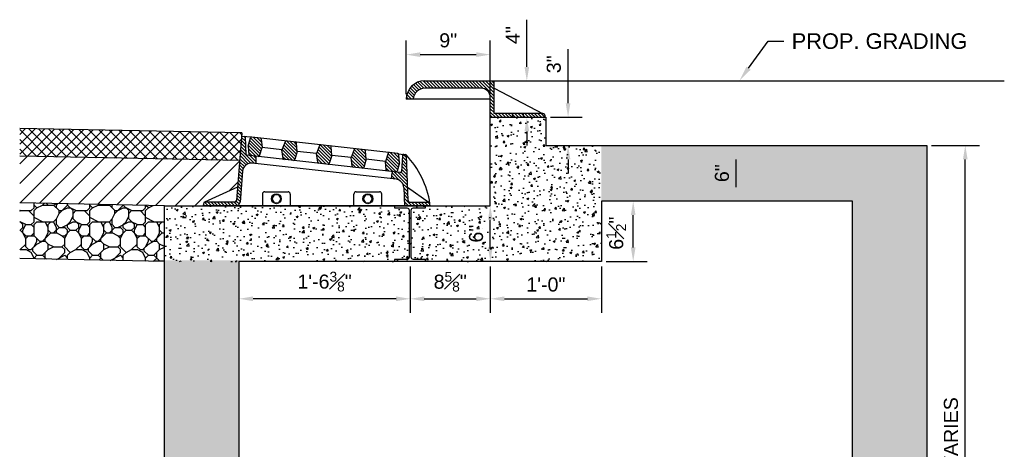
# Model space of a CAD drawing. Header units: feet. Extents: x 6 to 310, y -41 to 128.
# Tile 42 of 44: x 265.81 to 274.64, y 9.32 to 13.17. Entities that reach past the tile are written whole.
import ezdxf
from ezdxf import colors
from ezdxf.entities.mleader import LeaderData, LeaderLine
from ezdxf.math import Vec2, Vec3

# ---------------------------------------------------------------- set-up
doc = ezdxf.new("R2010")
doc.units = ezdxf.units.FT
doc.header["$MEASUREMENT"] = 0
for name, color, linetype in [('D-HATCH-PATT', 247, 'Continuous'), ('D-TEXT', 9, 'Continuous'), ('DETAIL', 1, 'Continuous')]:
    doc.layers.add(name, color=color, linetype=linetype)
doc.styles.get("Standard").update_dxf_attribs({"font": 'ARIAL_0.TTF'})
doc.dimstyles.get("Standard").update_dxf_attribs({"dimtxt": 0.18, "dimasz": 0.18, "dimexe": 0.18, "dimexo": 0.0625, "dimgap": 0.09, "dimtad": 0, "dimtih": 1, "dimtoh": 1, "dimdec": 4, "dimzin": 0, "dimdsep": 46, "dimtxsty": 'Standard', "dimcen": 0.09, "dimadec": 0, "dimazin": 0, "dimtfac": 1, "dimtdec": 4, "dimtofl": 0, "dimtmove": 0, "dimatfit": 3, "dimfxl": 1, "dimtolj": 1, "dimtzin": 0, "dimarcsym": 0})
pattern_1 = [(50, (-555.03271, 3.66058), (0.179315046, -0.015688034), [0.01875, -0.20625]), (355, (-555.03271, 3.66058), (-0.034687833, 0.188048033), [0.015, -0.165]), (100.451444, (-555.01777, 3.65927), (0.14462721, 0.172359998), [0.01593505, -0.17528553]), (46.1842, (-555.0327, 3.71058), (0.26681033, -0.04137982), [0.028125, -0.309375]), (96.635635, (-555.01048, 3.70713), (0.23366549, 0.24352965), [0.02390259, -0.26292844]), (351.184164, (-555.0327, 3.71058), (0.23366549, 0.24352965), [0.0225, -0.2475]), (21, (-555.00771, 3.69808), (0.149226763, -0.100654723), [0.01875, -0.20625]), (326, (-555.00771, 3.69808), (0.060828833, 0.18128751), [0.015, -0.165]), (71.451445, (-554.99527, 3.68969), (0.210055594, 0.08063279), [0.015935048, -0.17528553]), (37.5, (-555.03271, 3.66058), (0.003039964, 0.0832234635), [0, -0.163, 0, -0.1675, 0, -0.165625]), (7.5, (-555.03271, 3.66058), (0.065767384, 0.098602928), [0, -0.0955, 0, -0.15925, 0, -0.063125]), (327.5, (-555.08846, 3.66058), (0.133455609, -0.005638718), [0, -0.0625, 0, -0.195, 0, -0.25875]), (317.5, (-555.11346, 3.66058), (0.145796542, 0.025026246), [0, -0.08125, 0, -0.1295, 0, -0.18375])]

# ---------------------------------------------------------------- blocks, each defined once
blk = doc.blocks.new('*D66')
at = {"layer": 'D-TEXT', "color": 0, "linetype": 'Continuous', "lineweight": -2, "transparency": 16777216}
for p, q in [((269.314, 10.9579), (269.314, 10.5412)), ((270.0327, 10.9579), (270.0327, 10.5412)), ((269.44, 10.6672), (269.9067, 10.6672))]:
    blk.add_line(p, q, dxfattribs=at)
at = {"layer": 'D-TEXT', "color": 0, "linetype": 'Continuous', "transparency": 16777216}
for points in [[(269.44, 10.6882), (269.44, 10.6462), (269.314, 10.6672)], [(269.9067, 10.6882), (269.9067, 10.6462), (270.0327, 10.6672)]]:
    blk.add_solid(points, dxfattribs=at)
at = {"layer": 'Defpoints', "color": 0, "linetype": 'Continuous', "transparency": 16777216}
for p in [(269.314, 11.0016), (270.0327, 11.0016), (270.0327, 10.6672)]:
    blk.add_point(p, dxfattribs=at)
at = {"layer": 'D-TEXT', "color": 0, "linetype": 'Continuous', "transparency": 16777216, "insert": (269.6733, 10.8206), "char_height": 0.126, "attachment_point": 5}
blk.add_mtext('\\A1;8{\\H0.7x;\\S5#8;}"', dxfattribs=at)
blk = doc.blocks.new('*D67')
at = {"layer": 'D-TEXT', "color": 0, "linetype": 'Continuous', "lineweight": -2, "transparency": 16777216}
blk.add_line((269.188, 10.6672), (267.9054, 10.6673), dxfattribs=at)
at = {"layer": 'D-TEXT', "color": 0, "linetype": 'Continuous', "transparency": 16777216}
for points in [[(267.9054, 10.6883), (267.9054, 10.6463), (267.7794, 10.6673)], [(269.188, 10.6882), (269.188, 10.6462), (269.314, 10.6672)]]:
    blk.add_solid(points, dxfattribs=at)
at = {"layer": 'Defpoints', "color": 0, "linetype": 'Continuous', "transparency": 16777216}
for p in [(267.7794, 11.0017), (269.314, 11.0016), (267.7794, 10.6673)]:
    blk.add_point(p, dxfattribs=at)
at = {"layer": 'D-TEXT', "color": 0, "linetype": 'Continuous', "transparency": 16777216, "insert": (268.5467, 10.8214), "char_height": 0.126, "attachment_point": 5, "rotation": 359.99876}
blk.add_mtext('\\A1;1\'-6{\\H0.7x;\\S3#8;}"', dxfattribs=at)
blk = doc.blocks.new('*D68')
at = {"layer": 'D-TEXT', "color": 0, "linetype": 'Continuous', "lineweight": -2, "transparency": 16777216}
blk.add_line((270.0327, 11.1276), (270.0327, 11.3756), dxfattribs=at)
at = {"layer": 'D-TEXT', "color": 0, "linetype": 'Continuous', "transparency": 16777216}
for points in [[(270.0117, 11.3756), (270.0537, 11.3756), (270.0327, 11.5016)], [(270.0117, 11.1276), (270.0537, 11.1276), (270.0327, 11.0016)]]:
    blk.add_solid(points, dxfattribs=at)
at = {"layer": 'Defpoints', "color": 0, "linetype": 'Continuous', "transparency": 16777216}
for p in [(270.0327, 11.5016), (270.0327, 11.5016), (270.0327, 11.0016)]:
    blk.add_point(p, dxfattribs=at)
at = {"layer": 'D-TEXT', "color": 0, "linetype": 'Continuous', "transparency": 16777216, "insert": (269.9054, 11.2516), "char_height": 0.126, "attachment_point": 5, "rotation": 90}
blk.add_mtext('\\A1;6"', dxfattribs=at)
blk = doc.blocks.new('*D69')
at = {"layer": 'D-TEXT', "color": 0, "linetype": 'Continuous', "lineweight": -2, "transparency": 16777216}
for p, q in [((270.3604, 12.7474), (270.3604, 13.1704)), ((270.3248, 12.6214), (270.4864, 12.6214)), ((270.3248, 12.2947), (270.4864, 12.2947)), ((270.3604, 12.1687), (270.3604, 12.0427))]:
    blk.add_line(p, q, dxfattribs=at)
at = {"layer": 'D-TEXT', "color": 0, "linetype": 'Continuous', "transparency": 16777216}
for points in [[(270.3394, 12.7474), (270.3814, 12.7474), (270.3604, 12.6214)], [(270.3394, 12.1687), (270.3814, 12.1687), (270.3604, 12.2947)]]:
    blk.add_solid(points, dxfattribs=at)
at = {"layer": 'Defpoints', "color": 0, "linetype": 'Continuous', "transparency": 16777216}
for p in [(270.2811, 12.6214), (270.3604, 12.6214), (270.2811, 12.2947)]:
    blk.add_point(p, dxfattribs=at)
at = {"layer": 'D-TEXT', "color": 0, "linetype": 'Continuous', "transparency": 16777216, "insert": (270.2344, 13.0324), "char_height": 0.126, "attachment_point": 5, "rotation": 90}
blk.add_mtext('\\A1;4"', dxfattribs=at)
blk = doc.blocks.new('*D70')
at = {"layer": 'D-TEXT', "color": 0, "linetype": 'Continuous', "lineweight": -2, "transparency": 16777216}
for p, q in [((270.7303, 12.4207), (270.7303, 12.9058)), ((270.5732, 12.2947), (270.8563, 12.2947)), ((270.5732, 12.0433), (270.8563, 12.0433)), ((270.7303, 11.9173), (270.7303, 11.7913))]:
    blk.add_line(p, q, dxfattribs=at)
at = {"layer": 'D-TEXT', "color": 0, "linetype": 'Continuous', "transparency": 16777216}
for points in [[(270.7093, 12.4207), (270.7513, 12.4207), (270.7303, 12.2947)], [(270.7093, 11.9173), (270.7513, 11.9173), (270.7303, 12.0433)]]:
    blk.add_solid(points, dxfattribs=at)
at = {"layer": 'Defpoints', "color": 0, "linetype": 'Continuous', "transparency": 16777216}
for p in [(270.5294, 12.2947), (270.7303, 12.2947), (270.5294, 12.0433)]:
    blk.add_point(p, dxfattribs=at)
at = {"layer": 'D-TEXT', "color": 0, "linetype": 'Continuous', "transparency": 16777216, "insert": (270.6029, 12.7704), "char_height": 0.126, "attachment_point": 5, "rotation": 90}
blk.add_mtext('\\A1;3"', dxfattribs=at)
blk = doc.blocks.new('*D71')
at = {"layer": 'D-TEXT', "color": 0, "linetype": 'Continuous', "lineweight": -2, "transparency": 16777216}
for p, q in [((273.9898, 12.0433), (274.418, 12.0433)), ((274.292, 7.0062), (274.292, 11.9173)), ((273.9898, 6.8802), (274.418, 6.8802))]:
    blk.add_line(p, q, dxfattribs=at)
at = {"layer": 'D-TEXT', "color": 0, "linetype": 'Continuous', "transparency": 16777216}
for points in [[(274.271, 11.9173), (274.313, 11.9173), (274.292, 12.0433)], [(274.271, 7.0062), (274.313, 7.0062), (274.292, 6.8802)]]:
    blk.add_solid(points, dxfattribs=at)
at = {"layer": 'Defpoints', "color": 0, "linetype": 'Continuous', "transparency": 16777216}
for p in [(273.9461, 12.0433), (274.292, 12.0433), (273.9461, 6.8802)]:
    blk.add_point(p, dxfattribs=at)
at = {"layer": 'D-TEXT', "color": 0, "linetype": 'Continuous', "transparency": 16777216, "insert": (274.1638, 9.4618), "char_height": 0.126, "attachment_point": 5, "rotation": 90}
blk.add_mtext('\\A1;VARIES', dxfattribs=at)
blk = doc.blocks.new('*D73')
at = {"layer": 'D-TEXT', "color": 0, "linetype": 'Continuous', "lineweight": -2, "transparency": 16777216}
for p, q in [((271.0294, 10.9579), (271.0294, 10.5412)), ((270.1587, 10.6672), (270.9034, 10.6672))]:
    blk.add_line(p, q, dxfattribs=at)
at = {"layer": 'D-TEXT', "color": 0, "linetype": 'Continuous', "transparency": 16777216}
for points in [[(270.1587, 10.6882), (270.1587, 10.6462), (270.0327, 10.6672)], [(270.9034, 10.6882), (270.9034, 10.6462), (271.0294, 10.6672)]]:
    blk.add_solid(points, dxfattribs=at)
at = {"layer": 'Defpoints', "color": 0, "linetype": 'Continuous', "transparency": 16777216}
for p in [(270.0327, 11.0016), (271.0294, 11.0016), (271.0294, 10.6672)]:
    blk.add_point(p, dxfattribs=at)
at = {"layer": 'D-TEXT', "color": 0, "linetype": 'Continuous', "transparency": 16777216, "insert": (270.5311, 10.7946), "char_height": 0.126, "attachment_point": 5}
blk.add_mtext('\\A1;1\'-0"', dxfattribs=at)
blk = doc.blocks.new('*D74')
at = {"layer": 'D-TEXT', "color": 0, "linetype": 'Continuous', "lineweight": -2, "transparency": 16777216}
for p, q in [((269.2781, 12.5025), (269.2781, 12.9831)), ((270.0327, 12.5034), (270.0327, 12.9831)), ((269.4041, 12.8571), (269.9067, 12.8571))]:
    blk.add_line(p, q, dxfattribs=at)
at = {"layer": 'D-TEXT', "color": 0, "linetype": 'Continuous', "transparency": 16777216}
for points in [[(269.4041, 12.8781), (269.4041, 12.8361), (269.2781, 12.8571)], [(269.9067, 12.8781), (269.9067, 12.8361), (270.0327, 12.8571)]]:
    blk.add_solid(points, dxfattribs=at)
at = {"layer": 'Defpoints', "color": 0, "linetype": 'Continuous', "transparency": 16777216}
for p in [(270.0327, 12.8571), (269.2781, 12.4587), (270.0327, 12.4597)]:
    blk.add_point(p, dxfattribs=at)
at = {"layer": 'D-TEXT', "color": 0, "linetype": 'Continuous', "transparency": 16777216, "insert": (269.6554, 12.9844), "char_height": 0.126, "attachment_point": 5}
blk.add_mtext('\\A1;9"', dxfattribs=at)
blk = doc.blocks.new('*D75')
at = {"layer": 'D-TEXT', "color": 0, "linetype": 'Continuous', "lineweight": -2, "transparency": 16777216}
blk.add_line((272.2378, 11.6696), (272.2378, 11.9176), dxfattribs=at)
at = {"layer": 'D-TEXT', "color": 0, "linetype": 'Continuous', "transparency": 16777216}
for points in [[(272.2168, 11.9176), (272.2588, 11.9176), (272.2378, 12.0436)], [(272.2168, 11.6696), (272.2588, 11.6696), (272.2378, 11.5436)]]:
    blk.add_solid(points, dxfattribs=at)
at = {"layer": 'Defpoints', "color": 0, "linetype": 'Continuous', "transparency": 16777216}
for p in [(272.2378, 12.0436), (272.2378, 12.0436), (272.2378, 11.5436)]:
    blk.add_point(p, dxfattribs=at)
at = {"layer": 'D-TEXT', "color": 0, "linetype": 'Continuous', "transparency": 16777216, "insert": (272.1104, 11.7936), "char_height": 0.126, "attachment_point": 5, "rotation": 90}
blk.add_mtext('\\A1;6"', dxfattribs=at)
blk = doc.blocks.new('*D76')
at = {"layer": 'D-TEXT', "color": 0, "linetype": 'Continuous', "lineweight": -2, "transparency": 16777216}
for p, q in [((271.3142, 11.1276), (271.3142, 11.4173)), ((271.0732, 11.0016), (271.4402, 11.0016))]:
    blk.add_line(p, q, dxfattribs=at)
at = {"layer": 'D-TEXT', "color": 0, "linetype": 'Continuous', "transparency": 16777216}
for points in [[(271.2932, 11.4173), (271.3352, 11.4173), (271.3142, 11.5433)], [(271.2932, 11.1276), (271.3352, 11.1276), (271.3142, 11.0016)]]:
    blk.add_solid(points, dxfattribs=at)
at = {"layer": 'Defpoints', "color": 0, "linetype": 'Continuous', "transparency": 16777216}
for p in [(271.0294, 11.5433), (271.3142, 11.5433), (271.0294, 11.0016)]:
    blk.add_point(p, dxfattribs=at)
at = {"layer": 'D-TEXT', "color": 0, "linetype": 'Continuous', "transparency": 16777216, "insert": (271.1615, 11.2554), "char_height": 0.126, "attachment_point": 5, "rotation": 90}
blk.add_mtext('\\A1;6{\\H0.7x;\\S1#2;}"', dxfattribs=at)

msp = doc.modelspace()

# ---------------------------------------------------------------- hatches: boundary and pattern name
at = {"layer": 'D-HATCH-PATT', "linetype": 'Continuous'}
h = msp.add_hatch(dxfattribs=at)
h.set_pattern_fill('_USER', color=256, scale=0.020833, angle=-45, style=0, pattern_type=0)
h.set_pattern_definition([(315, (264.790052, 21.650818), (0.01473139, 0.01473139), [])])
h.paths.add_polyline_path([(270.23087, 12.32785), (270.06781, 12.32785), (270.06781, 12.62144), (269.44349, 12.62144, 0.4129987), (269.27943, 12.45806), (269.34214, 12.45806, -0.3958696), (269.44609, 12.55566), (269.94938, 12.55566, -0.4142136), (270.03271, 12.47233), (270.03271, 12.29467), (270.23087, 12.29467)])
h.paths.add_polyline_path([(270.23087, 12.32785), (270.23087, 12.29467), (270.32823, 12.29467), (270.32823, 12.32785)])
h.paths.add_polyline_path([(270.50415, 12.32785), (270.32823, 12.32785), (270.32823, 12.29467), (270.52615, 12.29467), (270.52491, 12.30883, 0.3888787)])
at = {"layer": 'D-HATCH-PATT'}
h = msp.add_hatch(dxfattribs=at)
h.set_pattern_fill('AR-CONC', color=256, scale=0.025)
h.set_pattern_definition([(50, (-555.03271, 3.782), (0.179315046, -0.015688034), [0.01875, -0.20625]), (355, (-555.03271, 3.782), (-0.034687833, 0.188048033), [0.015, -0.165]), (100.451444, (-555.01777, 3.78069), (0.14462721, 0.172359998), [0.01593505, -0.17528553]), (46.1842, (-555.0327, 3.832), (0.26681033, -0.04137982), [0.028125, -0.309375]), (96.635635, (-555.01048, 3.82855), (0.23366549, 0.24352965), [0.02390259, -0.26292844]), (351.184164, (-555.0327, 3.832), (0.23366549, 0.24352965), [0.0225, -0.2475]), (21, (-555.00771, 3.8195), (0.149226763, -0.100654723), [0.01875, -0.20625]), (326, (-555.00771, 3.8195), (0.060828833, 0.18128751), [0.015, -0.165]), (71.451445, (-554.99527, 3.81111), (0.210055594, 0.08063279), [0.015935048, -0.17528553]), (37.5, (-555.03271, 3.782), (0.003039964, 0.0832234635), [0, -0.163, 0, -0.1675, 0, -0.165625]), (7.5, (-555.03271, 3.782), (0.065767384, 0.098602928), [0, -0.0955, 0, -0.15925, 0, -0.063125]), (327.5, (-555.08846, 3.782), (0.133455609, -0.005638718), [0, -0.0625, 0, -0.195, 0, -0.25875]), (317.5, (-555.11346, 3.782), (0.145796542, 0.025026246), [0, -0.08125, 0, -0.1295, 0, -0.18375])])
h.paths.add_polyline_path([(270.03271, 11.5014), (267.11276, 11.50163), (267.11276, 11.00163), (271.02943, 11.00163), (271.02943, 12.04332), (270.52943, 12.04332), (270.52943, 12.29467), (270.03271, 12.29467)])
h = msp.add_hatch(dxfattribs=at)
h.set_pattern_fill('ANSI37', color=256, scale=0.5)
h.set_pattern_definition([(45, (-556.840063, 3.810574), (-0.044194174, 0.044194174), []), (135, (-556.840063, 3.810574), (-0.044194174, -0.044194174), [])])
h.paths.add_polyline_path([(265.81294, 12.19506), (265.81294, 11.94544), (267.78603, 11.90641), (267.80613, 12.15514)])
h = msp.add_hatch(dxfattribs=at)
h.set_pattern_fill('_USER', color=256, scale=0.020833, angle=-45, style=0, pattern_type=0)
h.set_pattern_definition([(315, (261.27135, 26.265455), (0.01473139, 0.01473139), [])])
h.paths.add_polyline_path([(269.18547, 11.80537, 0.3643347), (269.19663, 11.8128), (269.21792, 11.8856), (269.21322, 11.9613, 0.3643347), (269.20398, 11.97101), (269.128, 11.9795, 0.3575108), (269.11692, 11.97231), (269.09369, 11.89948), (269.10026, 11.82332, 0.3575108), (269.10949, 11.81387)])
h.paths.add_polyline_path([(268.88749, 11.83868, 0.3605027), (268.8986, 11.84597), (268.92098, 11.91879), (268.91523, 11.99475, 0.3605027), (268.906, 12.00432), (268.82297, 12.0136, 0.3401792), (268.8121, 12.00702), (268.78379, 11.93412), (268.79531, 11.85678, 0.3401792), (268.80446, 11.84796)])
h.paths.add_polyline_path([(268.57758, 11.87332, 0.3605027), (268.5887, 11.88061), (268.61107, 11.95343), (268.60533, 12.02939, 0.3605027), (268.5961, 12.03896), (268.51307, 12.04824, 0.3401792), (268.5022, 12.04166), (268.47389, 11.96876), (268.48541, 11.89142, 0.3401792), (268.49455, 11.8826)])
h.paths.add_polyline_path([(268.26768, 11.90796, 0.3605027), (268.27879, 11.91525), (268.30117, 11.98807), (268.29542, 12.06403, 0.3605027), (268.28619, 12.0736), (268.20316, 12.08288, 0.3401792), (268.1923, 12.0763), (268.16398, 12.0034), (268.1755, 11.92606, 0.3401792), (268.18465, 11.91724)])
h.paths.add_polyline_path([(267.9517, 11.94328, 0.3575108), (267.96278, 11.95047), (267.98601, 12.0233), (267.97944, 12.09946, 0.3575108), (267.97021, 12.10892), (267.89423, 12.11741, 0.3643347), (267.88307, 12.10998), (267.86178, 12.03718), (267.86648, 11.96148, 0.3643347), (267.87571, 11.95177), (267.92303, 11.94649)])
h = msp.add_hatch(dxfattribs=at)
h.set_pattern_fill('AR-CONC', color=256, scale=0.025)
h.set_pattern_definition(pattern_1)
h.paths.add_polyline_path([(273.9461, 12.04332), (273.27943, 12.04332), (271.02943, 12.04332), (271.02943, 11.54332), (273.27943, 11.54332), (273.27943, 6.88021), (273.9461, 6.88021)])
h = msp.add_hatch(dxfattribs=at)
h.set_pattern_fill('ANSI31', color=256)
h.set_pattern_definition([(45, (-556.84006, 3.81057), (-0.088388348, 0.088388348), [])])
edge = h.paths.add_edge_path()
edge.add_line((265.81294, 11.94544), (265.81294, 11.52763))
edge.add_line((265.81294, 11.52763), (267.11276, 11.50163))
edge.add_line((267.11276, 11.50163), (267.45816, 11.5016))
edge.add_line((267.45816, 11.5016), (267.45972, 11.51943))
edge.add_arc((267.47606, 11.51801), 0.0164, 114.459184, 175, ccw=False)
edge.add_line((267.46927, 11.53294), (267.76679, 11.66827))
edge.add_line((267.76679, 11.66827), (267.78603, 11.90641))
edge.add_line((267.78603, 11.90641), (265.81294, 11.94544))
h = msp.add_hatch(dxfattribs=at)
h.set_pattern_fill('RIPRAP', color=256, scale=0.5)
h.set_pattern_definition([(0, (-555.03354, 3.8575), (0.5, 0.5), [0.15, -0.175, 0.025, -0.15]), (0, (-554.83354, 3.9575), (0.5, 0.5), [0.025, -0.125, 0.1, -0.25]), (0, (-554.75854, 3.9825), (0.5, 0.5), [0.025, -0.475]), (0, (-554.98354, 4.0075), (0.5, 0.5), [0.1, -0.4]), (0, (-555.03354, 4.0575), (0.5, 0.5), [0.05, -0.45]), (0, (-554.68354, 4.1075), (0.5, 0.5), [0.05, -0.025, 0.025, -0.4]), (0, (-554.88354, 4.1325), (0.5, 0.5), [0.075, -0.425]), (0, (-555.00854, 4.1825), (0.5, 0.5), [0.05, -0.45]), (0, (-554.80854, 4.2325), (0.5, 0.5), [0.025, -0.15, 0.075, -0.25]), (0, (-554.90854, 4.2575), (0.5, 0.5), [0.05, -0.45]), (0, (-554.73354, 4.2825), (0.5, 0.5), [0.05, -0.45]), (0, (-554.83354, 4.3075), (0.5, 0.5), [0.05, -0.45]), (0, (-554.63354, 4.3325), (0.5, 0.5), [0.05, -0.45]), (90, (-555.05854, 3.8575), (-0.5, 0.5), [0.1, -0.025, 0.05, -0.2, 0.1, -0.025]), (90, (-555.03354, 4.1825), (-0.5, 0.5), [0.025, -0.475]), (90, (-554.95854, 4.0325), (-0.5, 0.5), [0.05, -0.1, 0.025, -0.325]), (90, (-554.93354, 4.1075), (-0.5, 0.5), [0.05, -0.1, 0.075, -0.275]), (90, (-554.85854, 3.9825), (-0.5, 0.5), [0.025, -0.25, 0.05, -0.025, 0.05, -0.1]), (90, (-554.83354, 3.9325), (-0.5, 0.5), [0.025, -0.475]), (90, (-554.78354, 4.0825), (-0.5, 0.5), [0.025, -0.025, 0.075, -0.375]), (90, (-554.75854, 4.0075), (-0.5, 0.5), [0.05, -0.2, 0.025, -0.025, 0.025, -0.175]), (90, (-554.70854, 3.8825), (-0.5, 0.5), [0.075, -0.425]), (90, (-554.65854, 4.2575), (-0.5, 0.5), [0.025, -0.025, 0.025, -0.425]), (90, (-554.63354, 4.1325), (-0.5, 0.5), [0.075, -0.425]), (90, (-554.57104, 4.095), (-0.5, 0.5), [0.025, -0.475]), (45, (-554.88354, 3.8575), (0, 0.5), [0.035355, -0.67175178]), (45, (-554.93354, 4.3325), (0, 0.5), [0.035355, -0.106065, 0.106065, -0.45962178]), (45, (-554.88354, 4.2575), (0, 0.5), [0.07071, -0.1767767, 0.035355, -0.42426508]), (45, (-554.78354, 4.2325), (0, 0.5), [0.07071, -0.2474875, 0.035355, -0.35355428]), (45, (-554.98354, 4.0075), (0, 0.5), [0.035355, -0.67175178]), (45, (-554.85854, 4.0075), (0, 0.5), [0.106066, -0.60104078]), (45, (-554.75854, 4.0575), (0, 0.5), [0.035355, -0.212132, 0.035355, -0.42426478]), (45, (-554.68354, 4.1075), (0, 0.5), [0.07071, -0.63639678]), (45, (-554.58354, 4.1075), (0, 0.5), [0.07071, -0.63639678]), (45, (-554.58354, 3.9575), (0, 0.5), [0.035355, -0.67175178]), (45, (-554.63354, 4.2075), (0, 0.5), [0.035355, -0.67175178]), (45, (-554.68354, 4.2825), (0, 0.5), [0.035355, -0.67175178]), (45, (-554.58354, 4.3325), (0, 0.5), [0.035355, -0.67175178]), (45, (-555.05854, 4.3325), (0, 0.5), [0.035355, -0.67175178]), (45, (-554.80854, 4.1325), (0, 0.5), [0.035355, -0.67175178]), (45, (-554.75854, 4.3325), (0, 0.5), [0.035355, -0.2474875, 0.035355, -0.38890928]), (45, (-554.98354, 4.0575), (0, 0.5), [0.07071, -0.63639678]), (45, (-554.98354, 4.1825), (0, 0.5), [0.106065, -0.60104178]), (135, (-555.03354, 4.0575), (-0.5, 1e-16), [0.053035, -0.65407178]), (135, (-554.75854, 4.0325), (-0.5, 1e-16), [0.035355, -0.67175178]), (135, (-554.60854, 4.1075), (-0.5, 1e-16), [0.035355, -0.67175178]), (135, (-554.78354, 4.2075), (-0.5, 1e-16), [0.035355, -0.67175178]), (135, (-554.75854, 4.2825), (-0.5, 1e-16), [0.035355, -0.67175178]), (135, (-554.83354, 4.3075), (-0.5, 1e-16), [0.035355, -0.67175178]), (135, (-554.73354, 4.2825), (-0.5, 1e-16), [0.035355, -0.67175178]), (135, (-555.03354, 3.9825), (-0.5, 1e-16), [0.035355, -0.67175178]), (135, (-554.93354, 4.1575), (-0.5, 1e-16), [0.035355, -0.67175178]), (135, (-554.93354, 4.0075), (-0.5, 1e-16), [0.07071, -0.63639678]), (135, (-554.83354, 3.9575), (-0.5, 1e-16), [0.07071, -0.63639678]), (135, (-554.63354, 4.2325), (-0.5, 1e-16), [0.07071, -0.63639678]), (135, (-554.78354, 4.1075), (-0.5, 1e-16), [0.035355, -0.67175178]), (135, (-554.70854, 3.9575), (-0.5, 1e-16), [0.07071, -0.424264, 0.035355, -0.17677778]), (135, (-555.00854, 4.1825), (-0.5, 1e-16), [0.07071, -0.14142135, 0.07071, -0.42426543]), (135, (-555.05854, 3.9075), (-0.5, 1e-16), [0.0707, -0.1768, 0.0707, -0.1768, 0.03535, -0.17675678]), (26.56505, (-554.88354, 4.00752), (0.5, 3e-11), [0.1118, -0.0559, 0.0559, -0.89443399]), (26.56505, (-554.80854, 4.30752), (0.5, 3e-11), [0.1118, -1.006234]), (26.56505, (-554.80854, 3.95752), (0.5, 3e-11), [0.0559, -1.062134]), (26.56505, (-555.03354, 3.98252), (0.5, 3e-11), [0.0559, -1.062134]), (26.56505, (-554.93354, 4.10752), (0.5, 3e-11), [0.0559, -1.062134]), (26.56505, (-555.03354, 4.15752), (0.5, 3e-11), [0.0559, -1.062134]), (63.43495, (-554.95854, 4.20752), (3e-11, 0.5), [0.0559, -1.062134]), (63.43495, (-554.78354, 4.20752), (3e-11, 0.5), [0.0559, -1.062134]), (63.43495, (-554.73354, 3.85752), (3e-11, 0.5), [0.0559, -1.062134]), (63.43495, (-555.05854, 4.13252), (3e-11, 0.5), [0.0559, -1.062134]), (63.43495, (-554.85854, 3.88252), (3e-11, 0.5), [0.0559, -0.3913, 0.0559, -0.61493399]), (116.56505, (-554.93354, 4.30752), (-3e-11, 0.5), [0.0559, -1.062134]), (116.56505, (-554.63354, 4.20752), (-3e-11, 0.5), [0.0559, -1.062134]), (116.56505, (-554.85854, 4.30752), (-3e-11, 0.5), [0.0559, -1.062134]), (116.56505, (-555.05854, 4.03252), (-3e-11, 0.5), [0.0559, -1.062134]), (153.43495, (-554.68354, 3.95752), (-0.5, 3e-11), [0.0559, -1.062134]), (153.43495, (-554.58354, 4.08252), (-0.5, 3e-11), [0.0559, -1.062134]), (153.43495, (-554.88354, 4.13252), (-0.5, 3e-11), [0.0559, -1.062134]), (153.43495, (-554.80854, 4.23252), (-0.5, 3e-11), [0.0559, -1.062134]), (153.43495, (-554.63354, 4.33252), (-0.5, 3e-11), [0.0559, -1.062134]), (153.43495, (-554.98354, 3.85752), (-0.5, 3e-11), [0.08385, -1.034184])])
h.paths.add_polyline_path([(267.11276, 11.50163), (265.81294, 11.52763), (265.81294, 11.02763), (267.11276, 11.00163)])
h = msp.add_hatch(dxfattribs=at)
h.set_pattern_fill('AR-CONC', color=256, scale=0.025)
h.set_pattern_definition(pattern_1)
h.paths.add_polyline_path([(267.77936, 11.01183), (267.11276, 11.01183), (267.11276, 6.88021), (267.77936, 6.88021)])

# ---------------------------------------------------------------- linework, layer by layer
for p, q in [((267.80286, 12.11468), (267.83729, 12.08025)), ((267.80286, 12.11468), (267.83729, 12.08025)), ((267.82444, 12.12257), (267.83622, 12.11078)), ((267.82444, 12.12257), (267.83622, 12.11078)), ((267.79625, 12.0329), (267.84049, 11.98867)), ((267.79625, 12.0329), (267.84049, 11.98867)), ((267.79845, 12.06016), (267.83942, 12.0192)), ((267.79845, 12.06016), (267.83942, 12.0192)), ((267.80066, 12.08742), (267.83835, 12.04972)), ((267.80066, 12.08742), (267.83835, 12.04972)), ((267.78744, 11.92386), (267.8428, 11.8685)), ((267.78744, 11.92386), (267.8428, 11.8685)), ((267.78964, 11.95112), (267.86192, 11.87885)), ((267.78964, 11.95112), (267.86192, 11.87885)), ((267.79185, 11.97838), (267.88652, 11.88371)), ((267.79185, 11.97838), (267.88652, 11.88371)), ((267.79405, 12.00564), (267.91875, 11.88094)), ((267.79405, 12.00564), (267.91875, 11.88094)), ((267.87759, 11.95156), (267.93371, 11.89544)), ((267.87759, 11.95156), (267.93371, 11.89544)), ((267.91076, 11.94786), (267.93265, 11.92597)), ((267.91076, 11.94786), (267.93265, 11.92597)), ((269.24495, 11.93949), (269.28142, 11.90302)), ((269.24495, 11.93949), (269.28142, 11.90302)), ((269.25208, 11.96182), (269.28035, 11.93355)), ((269.25208, 11.96182), (269.28035, 11.93355)), ((267.78083, 11.84208), (267.81129, 11.81163)), ((267.78083, 11.84208), (267.81129, 11.81163)), ((267.78303, 11.86934), (267.81696, 11.83542)), ((267.78303, 11.86934), (267.81696, 11.83542)), ((267.78524, 11.8966), (267.82783, 11.854)), ((267.78524, 11.8966), (267.82783, 11.854)), ((269.23917, 11.85688), (269.28462, 11.81144)), ((269.23917, 11.85688), (269.28462, 11.81144)), ((269.2411, 11.88442), (269.28355, 11.84197)), ((269.2411, 11.88442), (269.28355, 11.84197)), ((269.24302, 11.91196), (269.28248, 11.87249)), ((269.24302, 11.91196), (269.28248, 11.87249)), ((267.77422, 11.7603), (267.80468, 11.72985)), ((267.77422, 11.7603), (267.80468, 11.72985)), ((267.77643, 11.78756), (267.80688, 11.75711)), ((267.77643, 11.78756), (267.80688, 11.75711)), ((267.77863, 11.81482), (267.80908, 11.78437)), ((267.77863, 11.81482), (267.80908, 11.78437)), ((269.15043, 11.76884), (269.17923, 11.74005)), ((269.15043, 11.76884), (269.17923, 11.74005)), ((269.1528, 11.79594), (269.2224, 11.72634)), ((269.1528, 11.79594), (269.2224, 11.72634)), ((269.17124, 11.80696), (269.28888, 11.68932)), ((269.17124, 11.80696), (269.28888, 11.68932)), ((269.20441, 11.80326), (269.28781, 11.71985)), ((269.20441, 11.80326), (269.28781, 11.71985)), ((269.23319, 11.80394), (269.28675, 11.75038)), ((269.23319, 11.80394), (269.28675, 11.75038)), ((269.23724, 11.82934), (269.28568, 11.78091)), ((269.23724, 11.82934), (269.28568, 11.78091)), ((267.76762, 11.67852), (267.79807, 11.64807)), ((267.76762, 11.67852), (267.79807, 11.64807)), ((267.76982, 11.70578), (267.80027, 11.67533)), ((267.76982, 11.70578), (267.80027, 11.67533)), ((267.77202, 11.73304), (267.80248, 11.70259)), ((267.77202, 11.73304), (267.80248, 11.70259)), ((269.24371, 11.70503), (269.28995, 11.65879)), ((269.24371, 11.70503), (269.28995, 11.65879)), ((269.257, 11.66228), (269.29101, 11.62826)), ((269.257, 11.66228), (269.29101, 11.62826)), ((267.7588, 11.56948), (267.78926, 11.53903)), ((267.7588, 11.56948), (267.78926, 11.53903)), ((267.76101, 11.59674), (267.79146, 11.56629)), ((267.76101, 11.59674), (267.79146, 11.56629)), ((267.76321, 11.624), (267.79366, 11.59355)), ((267.76321, 11.624), (267.79366, 11.59355)), ((267.76541, 11.65126), (267.79587, 11.62081)), ((267.76541, 11.65126), (267.79587, 11.62081)), ((269.25806, 11.63175), (269.29208, 11.59774)), ((269.25806, 11.63175), (269.29208, 11.59774)), ((269.25913, 11.60122), (269.29314, 11.56721)), ((269.25913, 11.60122), (269.29314, 11.56721)), ((269.26019, 11.57069), (269.32929, 11.5016)), ((269.26019, 11.57069), (269.32929, 11.5016)), ((267.45936, 11.51537), (267.47313, 11.5016)), ((267.45936, 11.51537), (267.47313, 11.5016)), ((267.47069, 11.5335), (267.50259, 11.5016)), ((267.47069, 11.5335), (267.50259, 11.5016)), ((267.49925, 11.53441), (267.53206, 11.5016)), ((267.49925, 11.53441), (267.53206, 11.5016)), ((267.52871, 11.53441), (267.56152, 11.5016)), ((267.52871, 11.53441), (267.56152, 11.5016)), ((267.55817, 11.53441), (267.59098, 11.5016)), ((267.55817, 11.53441), (267.59098, 11.5016)), ((267.58764, 11.53441), (267.62044, 11.5016)), ((267.58764, 11.53441), (267.62044, 11.5016)), ((267.6171, 11.53441), (267.64991, 11.5016)), ((267.6171, 11.53441), (267.64991, 11.5016)), ((267.64656, 11.53441), (267.67937, 11.5016)), ((267.64656, 11.53441), (267.67937, 11.5016)), ((267.67602, 11.53441), (267.70883, 11.5016)), ((267.67602, 11.53441), (267.70883, 11.5016)), ((267.70549, 11.53441), (267.7383, 11.5016)), ((267.70549, 11.53441), (267.7383, 11.5016)), ((267.73495, 11.53441), (267.76594, 11.50342)), ((267.73495, 11.53441), (267.76594, 11.50342)), ((267.75546, 11.54337), (267.78276, 11.51607)), ((267.75546, 11.54337), (267.78276, 11.51607)), ((269.26126, 11.54016), (269.29982, 11.5016)), ((269.26126, 11.54016), (269.29982, 11.5016)), ((269.26233, 11.50964), (269.27036, 11.5016)), ((269.26233, 11.50964), (269.27036, 11.5016)), ((269.32594, 11.53441), (269.35875, 11.5016)), ((269.32594, 11.53441), (269.35875, 11.5016)), ((269.3554, 11.53441), (269.38821, 11.5016)), ((269.3554, 11.53441), (269.38821, 11.5016)), ((269.38487, 11.53441), (269.41767, 11.5016)), ((269.38487, 11.53441), (269.41767, 11.5016)), ((269.41433, 11.53441), (269.44714, 11.5016)), ((269.41433, 11.53441), (269.44714, 11.5016)), ((269.44379, 11.53441), (269.4766, 11.5016)), ((269.44379, 11.53441), (269.4766, 11.5016)), ((269.47325, 11.53441), (269.49166, 11.516)), ((269.47325, 11.53441), (269.49166, 11.516))]:
    msp.add_line(p, q, dxfattribs=at)
at = {"layer": 'DETAIL', "linetype": 'Continuous'}
for p, q in [((269.44349, 12.62144), (270.06781, 12.62144)), ((269.94938, 12.55566), (269.44609, 12.55566)), ((270.06781, 12.32785), (270.06781, 12.62144)), ((270.06781, 12.62144), (274.64189, 12.62144)), ((270.06781, 12.5556), (270.50794, 12.3275)), ((270.03271, 12.45806), (269.27943, 12.45806)), ((270.50415, 12.32785), (270.06781, 12.32785)), ((270.23087, 12.32785), (270.23087, 12.29467)), ((270.32823, 12.32785), (270.32823, 12.29467)), ((270.52615, 12.29467), (270.52491, 12.30883)), ((267.80613, 12.15519), (267.75719, 11.54949)), ((267.88707, 12.11557), (267.8104, 12.12414)), ((267.83605, 12.11563), (267.84134, 11.96408)), ((267.86178, 12.03718), (267.88307, 12.10998)), ((269.20398, 11.97101), (267.89423, 12.11741)), ((267.97944, 12.09946), (267.98601, 12.0233)), ((267.86178, 12.03718), (267.86648, 11.96148)), ((267.96278, 11.95047), (267.98601, 12.0233)), ((268.16398, 12.0034), (267.98601, 12.0233)), ((268.1923, 12.0763), (268.16398, 12.0034)), ((268.30117, 11.98807), (268.29542, 12.06403)), ((268.5022, 12.04166), (268.47389, 11.96876)), ((268.61107, 11.95343), (268.60533, 12.02939)), ((269.22498, 11.80096), (267.85009, 11.95464)), ((267.93428, 11.8792), (267.93228, 11.9365)), ((268.1755, 11.92606), (268.16398, 12.0034)), ((268.30117, 11.98807), (268.27879, 11.91525)), ((268.47389, 11.96876), (268.30117, 11.98807)), ((268.48541, 11.89142), (268.47389, 11.96876)), ((268.61107, 11.95343), (268.5887, 11.88061)), ((268.78379, 11.93412), (268.61107, 11.95343)), ((268.8121, 12.00702), (268.78379, 11.93412)), ((268.79531, 11.85678), (268.78379, 11.93412)), ((268.92098, 11.91879), (268.91523, 11.99475)), ((269.11692, 11.97231), (269.09369, 11.89948)), ((269.21056, 11.96763), (269.25683, 11.96246)), ((269.21792, 11.8856), (269.21322, 11.9613)), ((269.24592, 11.95337), (269.2359, 11.81005)), ((269.25683, 11.96246), (269.27098, 11.96088)), ((269.27973, 11.95144), (269.29376, 11.54949)), ((269.18753, 11.73912), (267.89786, 11.88327)), ((268.92098, 11.91879), (268.8986, 11.84597)), ((269.09369, 11.89948), (268.92098, 11.91879)), ((269.10026, 11.82332), (269.09369, 11.89948)), ((269.21792, 11.8856), (269.19663, 11.8128)), ((267.81131, 11.81192), (267.78875, 11.53273)), ((269.14821, 11.74351), (269.15301, 11.79827)), ((267.76679, 11.66827), (267.46927, 11.53294)), ((269.25693, 11.6642), (269.26261, 11.5016)), ((269.28961, 11.66827), (269.48482, 11.53158)), ((267.98973, 11.60577), (267.98973, 11.5016)), ((268.01056, 11.6266), (268.2189, 11.6266)), ((268.09368, 11.60056), (268.07263, 11.5641)), ((268.13578, 11.60056), (268.09368, 11.60056)), ((268.15683, 11.5641), (268.13578, 11.60056)), ((268.23973, 11.60577), (268.23973, 11.5016)), ((268.80995, 11.5016), (268.80995, 11.60577)), ((268.83078, 11.6266), (269.03911, 11.6266)), ((268.9139, 11.60056), (268.89285, 11.5641)), ((268.956, 11.60056), (268.9139, 11.60056)), ((268.97705, 11.5641), (268.956, 11.60056)), ((269.05995, 11.5016), (269.05995, 11.60577)), ((267.45972, 11.51943), (267.45816, 11.5016)), ((269.49228, 11.5016), (267.45816, 11.5016)), ((267.74084, 11.53441), (267.47606, 11.53441)), ((268.07263, 11.5641), (268.09368, 11.52764)), ((268.09368, 11.52764), (268.13578, 11.52764)), ((268.13578, 11.52764), (268.15683, 11.5641)), ((268.89285, 11.5641), (268.9139, 11.52764)), ((268.9139, 11.52764), (268.956, 11.52764)), ((268.956, 11.52764), (268.97705, 11.5641)), ((269.30938, 11.53441), (269.47586, 11.53441))]:
    msp.add_line(p, q, dxfattribs=at)
at = {"layer": 'DETAIL', "linetype": 'Continuous', "flags": 128}
for points in [[(270.03271, 12.29467), (270.52943, 12.29467), (270.52943, 12.04332), (273.9461, 12.04332), (273.9461, 6.38021), (267.11276, 6.38021), (267.11276, 11.50163), (270.03271, 11.50135), (270.03271, 12.47233)], [(267.80613, 12.15519), (265.81294, 12.19506)], [(267.78603, 11.90641), (265.81294, 11.94544)], [(267.11276, 11.50163), (265.81294, 11.52763)], [(267.11276, 11.00163), (265.81294, 11.02763)]]:
    msp.add_lwpolyline(points, dxfattribs=at)
msp.add_lwpolyline([(271.02943, 11.54332), (271.02943, 11.00163), (267.77936, 11.00163), (267.77936, 6.88021), (273.27943, 6.88021), (273.27943, 11.54332)], close=True, dxfattribs=at)
for points in [[(269.17513, 11.50163), (269.17513, 11.4823), (269.28496, 11.4823, -0.4142136), (269.30429, 11.46297), (269.30429, 11.0403, -0.4142136), (269.28496, 11.02097), (269.17513, 11.02097), (269.17513, 11.00163)], [(269.32363, 11.46297, -0.4142136), (269.34296, 11.4823), (269.45279, 11.4823), (269.45279, 11.50163)], [(269.45279, 11.00163), (269.45279, 11.02097), (269.34296, 11.02097, -0.4142136), (269.32363, 11.0403), (269.32363, 11.46297)]]:
    msp.add_lwpolyline(points, format="xyb", dxfattribs=at)
at = {"layer": 'DETAIL', "linetype": 'Continuous'}
for centre in [(268.11473, 11.5641), (268.93495, 11.5641)]:
    msp.add_circle(centre, 0.04425, dxfattribs=at)
for centre, radius, start, end in [((269.44349, 12.45738), 0.16407, 90, 179.762237), ((269.44609, 12.4515), 0.10417, 90, 176.388433), ((269.94938, 12.47233), 0.08333, 0, 90), ((270.50415, 12.30702), 0.02083, 5, 90), ((267.80968, 12.11762), 0.00656, 83.62215, 175.380299), ((267.8295, 12.1154), 0.00656, 2, 83.62215), ((267.89307, 12.10706), 0.01042, 83.62215, 163.695905), ((267.96906, 12.09856), 0.01042, 4.932083, 83.62215), ((268.20201, 12.07252), 0.01042, 83.62215, 158.771088), ((268.28504, 12.06324), 0.01042, 4.324665, 83.62215), ((268.51191, 12.03788), 0.01042, 83.62215, 158.771088), ((268.59494, 12.0286), 0.01042, 4.324665, 83.62215), ((268.82181, 12.00324), 0.01042, 83.62215, 158.771088), ((267.85118, 11.96442), 0.00984, 182, 263.62215), ((267.87687, 11.96213), 0.01042, 183.548396, 263.62215), ((267.92187, 11.93613), 0.01042, 2, 83.62215), ((267.95286, 11.95363), 0.01042, 263.62215, 342.312218), ((268.18581, 11.92759), 0.01042, 188.473213, 263.62215), ((268.90484, 11.99396), 0.01042, 4.324665, 83.62215), ((269.12684, 11.96915), 0.01042, 83.62215, 162.312218), ((269.20283, 11.96066), 0.01042, 3.548396, 83.62215), ((269.25573, 11.95268), 0.00984, 83.62215, 176), ((269.26989, 11.9511), 0.00984, 2, 83.62215), ((268.71178, 11.4097), 0.7874, 8.028849, 44.112822), ((267.88918, 11.80563), 0.07812, 83.62215, 175.380299), ((268.26884, 11.91831), 0.01042, 263.62215, 342.919636), ((268.49571, 11.89295), 0.01042, 188.473213, 263.62215), ((268.57874, 11.88367), 0.01042, 263.62215, 342.919636), ((268.80561, 11.85831), 0.01042, 188.473213, 263.62215), ((268.88864, 11.84903), 0.01042, 263.62215, 342.919636), ((269.11064, 11.82422), 0.01042, 184.932083, 263.62215), ((269.16338, 11.79736), 0.01042, 83.62215, 175), ((269.18663, 11.81573), 0.01042, 263.62215, 343.695905), ((269.22608, 11.81074), 0.00984, 263.62215, 356), ((269.17885, 11.66148), 0.07812, 2, 83.62215), ((268.01056, 11.60577), 0.02083, 90, 180), ((268.2189, 11.60577), 0.02083, 0, 90), ((268.83078, 11.60577), 0.02083, 90, 180), ((269.03911, 11.60577), 0.02083, 0, 90), ((267.47606, 11.51801), 0.0164, 90, 175), ((267.74084, 11.55081), 0.0164, 270, 355.380299), ((267.75501, 11.53546), 0.03385, 270, 355.380299), ((269.30938, 11.55003), 0.01562, 182, 270), ((269.47586, 11.51878), 0.01562, 3.268097, 90), ((268.70923, 11.47501), 0.78351, 1.944989, 3.268097)]:
    msp.add_arc(centre, radius, start, end, dxfattribs=at)

# ---------------------------------------------------------------- dimensions: what is measured, and where the dimension line sits
at = {"layer": 'D-TEXT', "linetype": 'Continuous'}
for base, p1, p2, text, override, picture, middle, dimtype in [((270.36035, 12.62144), (270.28107, 12.29467), (270.28107, 12.62144), '4"', {"dimscale": 0.7, "dimtad": 1, "dimtih": 0, "dimtoh": 0}, '*D69', (270.36035, 13.03244), 160), ((270.7303, 12.29467), (270.52943, 12.04332), (270.52943, 12.29467), '3"', {"dimscale": 0.7, "dimtad": 1, "dimtih": 0, "dimtoh": 0}, '*D70', (270.7303, 12.77042), 161), ((272.23776, 12.0436), (272.23776, 11.5436), (272.23776, 12.0436), '6"', {"dimscale": 0.7, "dimtad": 1, "dimtih": 0, "dimtoh": 0, "dimse1": 1, "dimse2": 1}, '*D75', (272.23776, 11.7936), 160), ((270.03271, 11.50163), (270.03271, 11.00163), (270.03271, 11.50163), '6"', {"dimscale": 0.7, "dimtad": 1, "dimtih": 0, "dimtoh": 0, "dimse1": 1, "dimse2": 1}, '*D68', (270.03271, 11.25163), 160), ((271.31416, 11.54332), (271.02943, 11.00163), (271.02943, 11.54332), '6{\\H0.7x;\\S1#2;}"', {"dimscale": 0.7, "dimtad": 1, "dimtih": 0, "dimtoh": 0, "dimse1": 0, "dimse2": 1}, '*D76', (271.31416, 11.25543), 160)]:
    dim = msp.add_linear_dim(base=base, p1=p1, p2=p2, angle=90, text=text, dimstyle='Standard', override=override, dxfattribs=at)
    dim.commit()
    dim.dimension.update_dxf_attribs({"geometry": picture, "text_midpoint": middle, "dimtype": dimtype})
dim = msp.add_linear_dim(base=(270.03271, 12.85708), p1=(269.27812, 12.45871), p2=(270.03271, 12.45967), text='9"', dimstyle='Standard', override={"dimscale": 0.7, "dimtad": 1, "dimtih": 0, "dimtoh": 0}, dxfattribs=at)
dim.commit()
dim.dimension.update_dxf_attribs({"geometry": '*D74', "text_midpoint": (269.65541, 12.98441)})
dim = msp.add_linear_dim(base=(274.29195, 12.04332), p1=(273.9461, 6.88021), p2=(273.9461, 12.04332), angle=90, text='VARIES', dimstyle='Standard', override={"dimscale": 0.7, "dimtad": 1, "dimtih": 0, "dimtoh": 0}, dxfattribs=at)
dim.commit()
dim.dimension.update_dxf_attribs({"geometry": '*D71', "text_midpoint": (274.16381, 9.46177)})
for p1, p2, distance, text, override, picture, middle in [((269.31396, 11.00163), (267.77936, 11.00167), 0.3344, '1\'-6{\\H0.7x;\\S3#8;}"', {"dimscale": 0.7, "dimtad": 1, "dimtih": 0, "dimtoh": 0, "dimse1": 1, "dimse2": 1}, '*D67', (268.54666, 10.82142)), ((270.03271, 11.00163), (271.02943, 11.00163), -0.3344, '1\'-0"', {"dimscale": 0.7, "dimtad": 1, "dimtih": 0, "dimtoh": 0, "dimse1": 1, "dimse2": 0}, '*D73', (270.53107, 10.79457))]:
    dim = msp.add_aligned_dim(p1=p1, p2=p2, distance=distance, text=text, dimstyle='Standard', override=override, dxfattribs=at)
    dim.commit()
    dim.dimension.update_dxf_attribs({"geometry": picture, "text_midpoint": middle})
dim = msp.add_linear_dim(base=(270.03271, 10.66724), p1=(269.31396, 11.00163), p2=(270.03271, 11.00163), text='8{\\H0.7x;\\S5#8;}"', dimstyle='Standard', override={"dimscale": 0.7, "dimtad": 1, "dimtih": 0, "dimtoh": 0, "dimse2": 0}, dxfattribs=at)
dim.commit()
dim.dimension.update_dxf_attribs({"geometry": '*D66', "text_midpoint": (269.67333, 10.66724), "dimtype": 160})

# ---------------------------------------------------------------- leaders
ml = msp.add_multileader_mtext('Standard', dxfattribs=at)
ml.set_content('PROP. GRADING', color=256)
ml.set_leader_properties(color=256, linetype='ByLayer', lineweight=-1)
ml.build(insert=Vec2(0, 0))
ml.multileader.update_dxf_attribs({"dogleg_length": 0.14, "arrow_head_size": 0.14})
ctx = ml.context
ctx.base_point, ctx.char_height, ctx.arrow_head_size, ctx.landing_gap_size, ctx.plane_origin = Vec3(272.66539, 12.97829), 0.14, 0.14, 0.07, Vec3(271.23083, 14.6606)
notes = []
notes.append((ctx, [(0, (1, 1, 0), (272.52539, 12.97829), (1, 0), 0.14, [(0, [(272.26562, 12.62144)], 0, [])])]))
ctx.mtext.insert, ctx.mtext.flow_direction = Vec3(272.73539, 13.04829), 5
for ctx, leaders in notes:
    for number, flags, end, landing, length, lines in leaders:
        leader = LeaderData()
        leader.index, (leader.has_last_leader_line, leader.has_dogleg_vector, leader.attachment_direction) = number, flags
        leader.last_leader_point, leader.dogleg_vector, leader.dogleg_length = Vec3(end), Vec3(landing), length
        for number, points, colour, breaks in lines:
            line = LeaderLine()
            line.index, line.vertices, line.color, line.breaks = number, Vec3.list(points), colors.encode_raw_color(colour), breaks
            leader.lines.append(line)
        ctx.leaders.append(leader)

doc.saveas('drawing.dxf')
